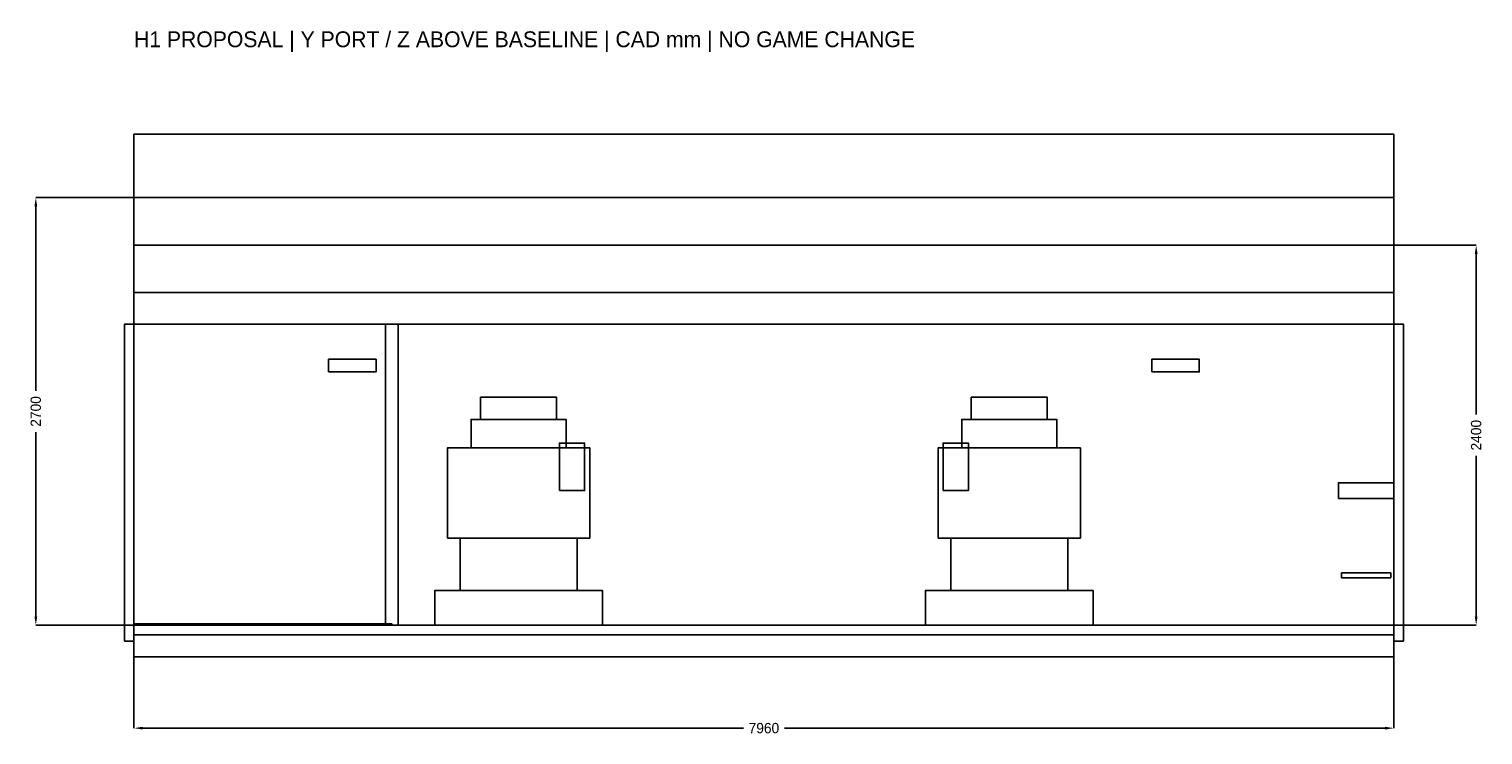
# Model space of a CAD drawing. Header units: millimetres. Extents: x -4643 to 4543, y 207 to 4664.
import ezdxf

# ---------------------------------------------------------------- set-up
doc = ezdxf.new("R2010")
doc.units = ezdxf.units.MM
for name, color, linetype in [('DIMENSIONS', 7, 'Continuous'), ('EQUIPMENT_RETAINED', 7, 'Continuous'), ('EXISTING', 1, 'Continuous'), ('H1_CLEAR_SPACE', 4, 'Continuous'), ('H1_SERVICE_ZONE', 2, 'Continuous'), ('H1_STRUCTURE', 3, 'Continuous')]:
    doc.layers.add(name, color=color, linetype=linetype)
doc.dimstyles.get("Standard").update_dxf_attribs({"dimtxt": 2.5, "dimasz": 2.5, "dimexe": 1.25, "dimexo": 0.625, "dimtad": 1, "dimcen": 2.5, "dimazin": 3, "dimtfac": 1, "dimtmove": 0, "dimatfit": 3})

# ---------------------------------------------------------------- blocks, each defined once
blk = doc.blocks.new('_CLOSEDFILLED')
at = {"color": 0, "linetype": 'BYBLOCK'}
blk.add_solid([(-1, 0.16), (0, 0), (-1, -0.16)], dxfattribs=at)
blk = doc.blocks.new('*D1')
for p, q in [((3980, 3300), (4500, 3300)), ((4500, 2230), (4500, 3245)), ((4500, 955), (4500, 1970)), ((3980, 900), (4500, 900))]:
    blk.add_line(p, q)
at = {"layer": 'Defpoints'}
for p in [(3980, 3300), (3980, 900), (4500, 900)]:
    blk.add_point(p, dxfattribs=at)
at = {"layer": 'DIMENSIONS', "xscale": 55, "yscale": 55}
for p, rotation in [((4500, 3300), 90), ((4500, 900), 270)]:
    blk.add_blockref('_CLOSEDFILLED', p, dxfattribs=dict(at, rotation=rotation))
at = {"layer": 'DIMENSIONS', "insert": (4500, 2100), "char_height": 65, "attachment_point": 5, "rotation": 90}
blk.add_mtext('2400', dxfattribs=at)
blk = doc.blocks.new('*D2')
for p, q in [((-3980, 3600), (-4600, 3600)), ((-4600, 2380), (-4600, 3545)), ((-4600, 955), (-4600, 2120)), ((-3980, 900), (-4600, 900))]:
    blk.add_line(p, q)
at = {"layer": 'Defpoints'}
for p in [(-3980, 3600), (-4600, 900), (-3980, 900)]:
    blk.add_point(p, dxfattribs=at)
at = {"layer": 'DIMENSIONS', "xscale": 55, "yscale": 55}
for p, rotation in [((-4600, 3600), 90), ((-4600, 900), 270)]:
    blk.add_blockref('_CLOSEDFILLED', p, dxfattribs=dict(at, rotation=rotation))
at = {"layer": 'DIMENSIONS', "insert": (-4600, 2250), "char_height": 65, "attachment_point": 5, "rotation": 90}
blk.add_mtext('2700', dxfattribs=at)
blk = doc.blocks.new('*D3')
for p, q in [((-3980, 900), (-3980, 250)), ((3980, 900), (3980, 250)), ((-3925, 250), (-130, 250)), ((130, 250), (3925, 250))]:
    blk.add_line(p, q)
at = {"layer": 'Defpoints'}
for p in [(-3980, 900), (3980, 900), (-3980, 250)]:
    blk.add_point(p, dxfattribs=at)
at = {"layer": 'DIMENSIONS', "xscale": 55, "yscale": 55, "rotation": 180}
blk.add_blockref('_CLOSEDFILLED', (-3980, 250), dxfattribs=at)
at = {"layer": 'DIMENSIONS', "xscale": 55, "yscale": 55}
blk.add_blockref('_CLOSEDFILLED', (3980, 250), dxfattribs=at)
at = {"layer": 'DIMENSIONS', "insert": (0, 250), "char_height": 65, "attachment_point": 5}
blk.add_mtext('7960', dxfattribs=at)

msp = doc.modelspace()

# ---------------------------------------------------------------- linework, layer by layer
at = {"layer": 'EQUIPMENT_RETAINED'}
for points in [[(-4040, 800), (-3980, 800), (-3980, 2800), (-4040, 2800)], [(-2390, 900), (-2310, 900), (-2310, 2800), (-2390, 2800)], [(3980, 800), (4040, 800), (4040, 2800), (3980, 2800)], [(-2750, 2500), (-2450, 2500), (-2450, 2580), (-2750, 2580)], [(2450, 2500), (2750, 2500), (2750, 2580), (2450, 2580)], [(-1790, 2200), (-1310, 2200), (-1310, 2340), (-1790, 2340)], [(1310, 2200), (1790, 2200), (1790, 2340), (1310, 2340)], [(-1850, 2020), (-1250, 2020), (-1250, 2200), (-1850, 2200)], [(1250, 2020), (1850, 2020), (1850, 2200), (1250, 2200)], [(-1292.5, 1750), (-1132.5, 1750), (-1132.5, 2050), (-1292.5, 2050)], [(1132.5, 1750), (1292.5, 1750), (1292.5, 2050), (1132.5, 2050)], [(-2000, 1450), (-1100, 1450), (-1100, 2020), (-2000, 2020)], [(1100, 1450), (2000, 1450), (2000, 2020), (1100, 2020)], [(3630, 1700), (3980, 1700), (3980, 1800), (3630, 1800)], [(-1920, 1120), (-1180, 1120), (-1180, 1450), (-1920, 1450)], [(1180, 1120), (1920, 1120), (1920, 1450), (1180, 1450)], [(3650, 1200), (3960, 1200), (3960, 1230), (3650, 1230)], [(-2080, 900), (-1020, 900), (-1020, 1120), (-2080, 1120)], [(1020, 900), (2080, 900), (2080, 1120), (1020, 1120)], [(-3980, 903), (-2350, 903), (-2350, 908), (-3980, 908)], [(-3980, 840), (3980, 840), (3980, 900), (-3980, 900)]]:
    msp.add_lwpolyline(points, close=True, dxfattribs=at)
at = {"layer": 'EXISTING'}
for p, q in [((-3980, 3000), (3980, 3000)), ((-3980, 2800), (3980, 2800)), ((-3980, 900), (3980, 900)), ((-3980, 700), (3980, 700))]:
    msp.add_line(p, q, dxfattribs=at)
at = {"layer": 'H1_CLEAR_SPACE'}
msp.add_lwpolyline([(-3980, 900), (3980, 900), (3980, 3300), (-3980, 3300)], close=True, dxfattribs=at)
at = {"layer": 'H1_SERVICE_ZONE'}
msp.add_lwpolyline([(-3980, 3300), (3980, 3300), (3980, 3600), (-3980, 3600)], close=True, dxfattribs=at)
at = {"layer": 'H1_STRUCTURE'}
msp.add_lwpolyline([(-3980, 3600), (3980, 3600), (3980, 4000), (-3980, 4000)], close=True, dxfattribs=at)

# ---------------------------------------------------------------- texts
msp.add_text('H1 PROPOSAL | Y PORT / Z ABOVE BASELINE | CAD mm | NO GAME CHANGE', height=100).set_placement((-3980, 4550))

# ---------------------------------------------------------------- dimensions: what is measured, and where the dimension line sits
at = {"layer": 'DIMENSIONS'}
for base, p1, p2, picture, middle in [((-4600, 900), (-3980, 900), (-3980, 3600), '*D2', (-4600, 2250)), ((4500, 900), (3980, 900), (3980, 3300), '*D1', (4500, 2100))]:
    dim = msp.add_linear_dim(base=base, p1=p1, p2=p2, angle=90, dimstyle='Standard', override={"dimtxt": 65, "dimasz": 55, "dimdec": 0}, dxfattribs=at)
    dim.commit()
    dim.dimension.update_dxf_attribs({"geometry": picture, "text_midpoint": middle})
dim = msp.add_linear_dim(base=(-3980, 250), p1=(-3980, 900), p2=(3980, 900), dimstyle='Standard', override={"dimtxt": 65, "dimasz": 55, "dimdec": 0}, dxfattribs=at)
dim.commit()
dim.dimension.update_dxf_attribs({"geometry": '*D3', "text_midpoint": (0, 250)})

doc.saveas('drawing.dxf')
